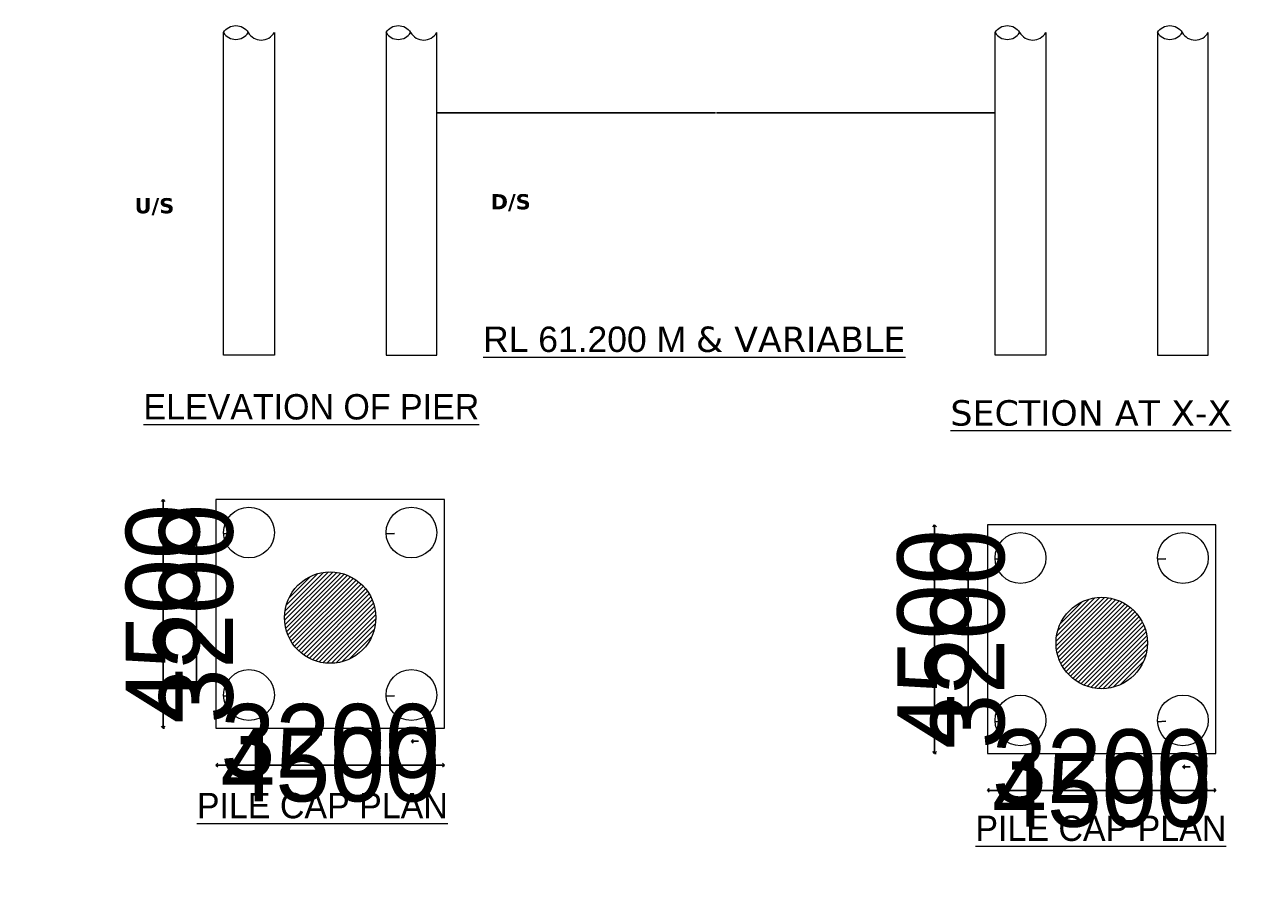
# Model space of a CAD drawing. Header units: millimetres. Extents: x -20950785 to 389010297, y -11535949 to 14056629.
# Tile 217 of 256: x 11945682 to 12020335, y -975780 to -924207. Entities that reach past the tile are written whole.
import ezdxf

# ---------------------------------------------------------------- set-up
doc = ezdxf.new("R2010")
doc.units = ezdxf.units.MM
doc.header["$LTSCALE"] = 60
doc.header["$MEASUREMENT"] = 0
doc.layers.add('AAA', color=210, linetype='Continuous')
doc.layers.add('TEXT', color=7, linetype='Continuous')
doc.styles.add('PDF Arial Bold', font='times.ttf')
doc.styles.add('PDF Verdana Bold', font='verdanab.ttf')
doc.dimstyles.get("Standard").update_dxf_attribs({"dimtxt": 400, "dimasz": 215, "dimexe": 0.18, "dimexo": 0.0625, "dimgap": 0.09, "dimtad": 0, "dimtih": 1, "dimtoh": 1, "dimdec": 0, "dimzin": 4, "dimdsep": 46, "dimtxsty": 'Standard', "dimblk": 'OPEN90', "dimcen": 0, "dimadec": 0, "dimazin": 1, "dimtfac": 1, "dimtdec": 0, "dimtix": 1, "dimtofl": 0, "dimtmove": 0, "dimatfit": 3, "dimldrblk": 'OPEN30', "dimfxl": 1, "dimtolj": 1, "dimtzin": 0, "dimarcsym": 0})

# ---------------------------------------------------------------- blocks, each defined once
blk = doc.blocks.new('_Open90')
at = {"color": 0, "linetype": 'ByBlock', "lineweight": -2}
for p, q in [((0, 0), (-1, 0)), ((-0.5, 0.5), (0, 0)), ((0, 0), (-0.5, -0.5))]:
    blk.add_line(p, q, dxfattribs=at)
blk = doc.blocks.new('*D1429')
at = {"layer": 'AAA', "color": 0, "lineweight": -2, "ltscale": 2, "transparency": 16777216}
for p, q in [((11970520, -929524), (11970520, -929524)), ((11970520, -929525), (11987320, -929525)), ((12004172, -929525), (11987372, -929525)), ((12004172, -929524), (12004172, -929524))]:
    blk.add_line(p, q, dxfattribs=at)
at = {"layer": 'Defpoints', "color": 0, "lineweight": 9, "ltscale": 2, "transparency": 16777216}
for p in [(11970520, -929525), (12004172, -929525), (12004172, -929525)]:
    blk.add_point(p, dxfattribs=at)
at = {"layer": 'AAA', "color": 0, "lineweight": -2, "ltscale": 2, "transparency": 16777216, "xscale": 0.2, "yscale": 0.2, "zscale": 0.2, "rotation": 180}
blk.add_blockref('_Open90', (11970520, -929525), dxfattribs=at)
at = {"layer": 'AAA', "color": 0, "lineweight": -2, "ltscale": 2, "transparency": 16777216, "xscale": 0.2, "yscale": 0.2, "zscale": 0.2}
blk.add_blockref('_Open90', (12004172, -929525), dxfattribs=at)
at = {"layer": 'AAA', "color": 0, "lineweight": 5, "ltscale": 2, "transparency": 16777216, "insert": (11987346, -929525), "char_height": 1, "attachment_point": 5}
blk.add_mtext('\\A1;{\\fVerdana|b0|i0|c0|p34;\\H2x;6 MM THICK PERMANENT M.S. LINER\\P UPTO FOUNDING LEVEL}', dxfattribs=at)
blk = doc.blocks.new('_Open30')
at = {"color": 0, "linetype": 'ByBlock', "lineweight": -2}
for p, q in [((-1, 0.27), (0, 0)), ((0, 0), (-1, -0.27)), ((0, 0), (-1, 0))]:
    blk.add_line(p, q, dxfattribs=at)
blk = doc.blocks.new('*D1438')
at = {"layer": 'AAA', "color": 0, "lineweight": -2, "ltscale": 2, "transparency": 16777216}
for p, q in [((11954024, -952833), (11954024, -952833)), ((11954024, -953048), (11954024, -966389)), ((11954114, -966604), (11954024, -966604))]:
    blk.add_line(p, q, dxfattribs=at)
at = {"layer": 'Defpoints', "color": 0, "lineweight": 9, "ltscale": 2, "transparency": 16777216}
for p in [(11954024, -952833), (11954024, -966604), (11954114, -966604)]:
    blk.add_point(p, dxfattribs=at)
at = {"layer": 'AAA', "color": 0, "lineweight": -2, "ltscale": 2, "transparency": 16777216, "xscale": 215, "yscale": 215, "zscale": 215}
for p, rotation in [((11954024, -952833), 90), ((11954024, -966604), 270)]:
    blk.add_blockref('_Open90', p, dxfattribs=dict(at, rotation=rotation))
at = {"layer": 'AAA', "color": 0, "lineweight": 5, "ltscale": 2, "transparency": 16777216, "insert": (11954024, -959719), "char_height": 400, "attachment_point": 5, "rotation": 90}
blk.add_mtext('\\A1;{\\H11.11111x;4500}', dxfattribs=at)
blk = doc.blocks.new('*D1439')
at = {"layer": 'AAA', "color": 0, "lineweight": -2, "ltscale": 2, "transparency": 16777216}
for p, q in [((11956036, -954822), (11956036, -954822)), ((11956036, -955037), (11956036, -964400)), ((11956036, -964615), (11956036, -964615))]:
    blk.add_line(p, q, dxfattribs=at)
at = {"layer": 'Defpoints', "color": 0, "lineweight": 9, "ltscale": 2, "transparency": 16777216}
for p in [(11956036, -954822), (11956036, -964615), (11956036, -964615)]:
    blk.add_point(p, dxfattribs=at)
at = {"layer": 'AAA', "color": 0, "lineweight": -2, "ltscale": 2, "transparency": 16777216, "xscale": 215, "yscale": 215, "zscale": 215}
for p, rotation in [((11956036, -954822), 90), ((11956036, -964615), 270)]:
    blk.add_blockref('_Open90', p, dxfattribs=dict(at, rotation=rotation))
at = {"layer": 'AAA', "color": 0, "lineweight": 5, "ltscale": 2, "transparency": 16777216, "insert": (11956036, -959719), "char_height": 400, "attachment_point": 5, "rotation": 90}
blk.add_mtext('\\A1;{\\H11.11111x;3200}', dxfattribs=at)
blk = doc.blocks.new('*D1440')
at = {"layer": 'AAA', "color": 0, "lineweight": -2, "ltscale": 2, "transparency": 16777216}
for p, q in [((11958982, -967403), (11958767, -967403)), ((11959197, -967403), (11959197, -967403)), ((11968990, -967403), (11968990, -967403)), ((11969205, -967403), (11969420, -967403))]:
    blk.add_line(p, q, dxfattribs=at)
at = {"layer": 'Defpoints', "color": 0, "lineweight": 9, "ltscale": 2, "transparency": 16777216}
for p in [(11959197, -967403), (11968990, -967403), (11968990, -967403)]:
    blk.add_point(p, dxfattribs=at)
at = {"layer": 'AAA', "color": 0, "lineweight": -2, "ltscale": 2, "transparency": 16777216, "xscale": 215, "yscale": 215, "zscale": 215}
blk.add_blockref('_Open90', (11959197, -967403), dxfattribs=at)
at = {"layer": 'AAA', "color": 0, "lineweight": -2, "ltscale": 2, "transparency": 16777216, "xscale": 215, "yscale": 215, "zscale": 215, "rotation": 180}
blk.add_blockref('_Open90', (11968990, -967403), dxfattribs=at)
at = {"layer": 'AAA', "color": 0, "lineweight": 5, "ltscale": 2, "transparency": 16777216, "insert": (11964093, -967403), "char_height": 400, "attachment_point": 5}
blk.add_mtext('\\A1;{\\H11.11111x;3200}', dxfattribs=at)
blk = doc.blocks.new('*D1441')
at = {"layer": 'AAA', "color": 0, "lineweight": -2, "ltscale": 2, "transparency": 16777216}
for p, q in [((11957208, -968837), (11957208, -968837)), ((11957423, -968837), (11970764, -968837)), ((11970979, -968837), (11970979, -968837))]:
    blk.add_line(p, q, dxfattribs=at)
at = {"layer": 'Defpoints', "color": 0, "lineweight": 9, "ltscale": 2, "transparency": 16777216}
for p in [(11957208, -968837), (11970979, -968837), (11970979, -968837)]:
    blk.add_point(p, dxfattribs=at)
at = {"layer": 'AAA', "color": 0, "lineweight": -2, "ltscale": 2, "transparency": 16777216, "xscale": 215, "yscale": 215, "zscale": 215, "rotation": 180}
blk.add_blockref('_Open90', (11957208, -968837), dxfattribs=at)
at = {"layer": 'AAA', "color": 0, "lineweight": -2, "ltscale": 2, "transparency": 16777216, "xscale": 215, "yscale": 215, "zscale": 215}
blk.add_blockref('_Open90', (11970979, -968837), dxfattribs=at)
at = {"layer": 'AAA', "color": 0, "lineweight": 5, "ltscale": 2, "transparency": 16777216, "insert": (11964093, -968837), "char_height": 400, "attachment_point": 5}
blk.add_mtext('\\A1;{\\H11.11111x;4500}', dxfattribs=at)
blk = doc.blocks.new('*D1454')
at = {"layer": 'AAA', "color": 0, "lineweight": -2, "ltscale": 2, "transparency": 16777216}
for p, q in [((12005487, -968934), (12005272, -968934)), ((12005702, -968934), (12005702, -968933)), ((12015495, -968934), (12015495, -968933)), ((12015710, -968934), (12015925, -968934))]:
    blk.add_line(p, q, dxfattribs=at)
at = {"layer": 'Defpoints', "color": 0, "lineweight": 9, "ltscale": 2, "transparency": 16777216}
for p in [(12005702, -968934), (12015495, -968934), (12015495, -968934)]:
    blk.add_point(p, dxfattribs=at)
at = {"layer": 'AAA', "color": 0, "lineweight": -2, "ltscale": 2, "transparency": 16777216, "xscale": 215, "yscale": 215, "zscale": 215}
blk.add_blockref('_Open90', (12005702, -968934), dxfattribs=at)
at = {"layer": 'AAA', "color": 0, "lineweight": -2, "ltscale": 2, "transparency": 16777216, "xscale": 215, "yscale": 215, "zscale": 215, "rotation": 180}
blk.add_blockref('_Open90', (12015495, -968934), dxfattribs=at)
at = {"layer": 'AAA', "color": 0, "lineweight": 5, "ltscale": 2, "transparency": 16777216, "insert": (12010599, -968934), "char_height": 400, "attachment_point": 5}
blk.add_mtext('\\A1;{\\H11.11111x;3200}', dxfattribs=at)
blk = doc.blocks.new('*D1455')
at = {"layer": 'AAA', "color": 0, "lineweight": -2, "ltscale": 2, "transparency": 16777216}
for p, q in [((12003713, -970367), (12003713, -970367)), ((12003928, -970367), (12017269, -970367)), ((12017484, -970367), (12017484, -970367))]:
    blk.add_line(p, q, dxfattribs=at)
at = {"layer": 'Defpoints', "color": 0, "lineweight": 9, "ltscale": 2, "transparency": 16777216}
for p in [(12003713, -970367), (12017484, -970367), (12017484, -970367)]:
    blk.add_point(p, dxfattribs=at)
at = {"layer": 'AAA', "color": 0, "lineweight": -2, "ltscale": 2, "transparency": 16777216, "xscale": 215, "yscale": 215, "zscale": 215, "rotation": 180}
blk.add_blockref('_Open90', (12003713, -970367), dxfattribs=at)
at = {"layer": 'AAA', "color": 0, "lineweight": -2, "ltscale": 2, "transparency": 16777216, "xscale": 215, "yscale": 215, "zscale": 215}
blk.add_blockref('_Open90', (12017484, -970367), dxfattribs=at)
at = {"layer": 'AAA', "color": 0, "lineweight": 5, "ltscale": 2, "transparency": 16777216, "insert": (12010599, -970367), "char_height": 400, "attachment_point": 5}
blk.add_mtext('\\A1;{\\H11.11111x;4500}', dxfattribs=at)
blk = doc.blocks.new('*D1506')
at = {"layer": 'Defpoints', "color": 0, "lineweight": 9, "ltscale": 2, "transparency": 16777216}
for p in [(12007231, -956277), (12004174, -956428)]:
    blk.add_point(p, dxfattribs=at)
at = {"layer": 'TEXT', "color": 0, "lineweight": -2, "ltscale": 2, "transparency": 16777216}
blk.add_line((12004673, -956403), (12004175, -956428), dxfattribs=at)
at = {"layer": 'TEXT', "color": 0, "lineweight": -2, "ltscale": 2, "transparency": 16777216, "xscale": 0.5, "yscale": 0.5, "zscale": 0.5, "rotation": 182.83705799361}
blk.add_blockref('_Open90', (12004174, -956428), dxfattribs=at)
at = {"layer": 'TEXT', "color": 0, "lineweight": 5, "ltscale": 2, "transparency": 16777216, "insert": (12004676, -956403), "char_height": 1, "attachment_point": 5}
blk.add_mtext('\\A1;{\\H1.2x;%%C1000}', dxfattribs=at)
blk = doc.blocks.new('*D1491')
at = {"layer": 'Defpoints', "color": 0, "lineweight": 9, "ltscale": 2, "transparency": 16777216}
for p in [(12004174, -966221), (12007231, -966070)]:
    blk.add_point(p, dxfattribs=at)
at = {"layer": 'TEXT', "color": 0, "lineweight": -2, "ltscale": 2, "transparency": 16777216}
blk.add_line((12004673, -966196), (12004175, -966221), dxfattribs=at)
at = {"layer": 'TEXT', "color": 0, "lineweight": -2, "ltscale": 2, "transparency": 16777216, "xscale": 0.5, "yscale": 0.5, "zscale": 0.5, "rotation": 182.8370579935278}
blk.add_blockref('_Open90', (12004174, -966221), dxfattribs=at)
at = {"layer": 'TEXT', "color": 0, "lineweight": 5, "ltscale": 2, "transparency": 16777216, "insert": (12004676, -966196), "char_height": 1, "attachment_point": 5}
blk.add_mtext('\\A1;{\\H1.2x;%%C1000}', dxfattribs=at)
blk = doc.blocks.new('*D1492')
at = {"layer": 'Defpoints', "color": 0, "lineweight": 9, "ltscale": 2, "transparency": 16777216}
for p in [(12013967, -966221), (12017023, -966070)]:
    blk.add_point(p, dxfattribs=at)
at = {"layer": 'TEXT', "color": 0, "lineweight": -2, "ltscale": 2, "transparency": 16777216}
blk.add_line((12014466, -966196), (12013967, -966221), dxfattribs=at)
at = {"layer": 'TEXT', "color": 0, "lineweight": -2, "ltscale": 2, "transparency": 16777216, "xscale": 0.5, "yscale": 0.5, "zscale": 0.5, "rotation": 182.8370579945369}
blk.add_blockref('_Open90', (12013967, -966221), dxfattribs=at)
at = {"layer": 'TEXT', "color": 0, "lineweight": 5, "ltscale": 2, "transparency": 16777216, "insert": (12014469, -966196), "char_height": 1, "attachment_point": 5}
blk.add_mtext('\\A1;{\\H1.2x;%%C1000}', dxfattribs=at)
blk = doc.blocks.new('*D1493')
at = {"layer": 'Defpoints', "color": 0, "lineweight": 9, "ltscale": 2, "transparency": 16777216}
for p in [(12017023, -956277), (12013967, -956428)]:
    blk.add_point(p, dxfattribs=at)
at = {"layer": 'TEXT', "color": 0, "lineweight": -2, "ltscale": 2, "transparency": 16777216}
blk.add_line((12014466, -956403), (12013967, -956428), dxfattribs=at)
at = {"layer": 'TEXT', "color": 0, "lineweight": -2, "ltscale": 2, "transparency": 16777216, "xscale": 0.5, "yscale": 0.5, "zscale": 0.5, "rotation": 182.8370579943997}
blk.add_blockref('_Open90', (12013967, -956428), dxfattribs=at)
at = {"layer": 'TEXT', "color": 0, "lineweight": 5, "ltscale": 2, "transparency": 16777216, "insert": (12014469, -956403), "char_height": 1, "attachment_point": 5}
blk.add_mtext('\\A1;{\\H1.2x;%%C1000}', dxfattribs=at)
blk = doc.blocks.new('*D1494')
at = {"layer": 'Defpoints', "color": 0, "lineweight": 9, "ltscale": 2, "transparency": 16777216}
for p in [(11957669, -964691), (11960725, -964539)]:
    blk.add_point(p, dxfattribs=at)
at = {"layer": 'TEXT', "color": 0, "lineweight": -2, "ltscale": 2, "transparency": 16777216}
blk.add_line((11958168, -964666), (11957669, -964691), dxfattribs=at)
at = {"layer": 'TEXT', "color": 0, "lineweight": -2, "ltscale": 2, "transparency": 16777216, "xscale": 0.5, "yscale": 0.5, "zscale": 0.5, "rotation": 182.8370579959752}
blk.add_blockref('_Open90', (11957669, -964691), dxfattribs=at)
at = {"layer": 'TEXT', "color": 0, "lineweight": 5, "ltscale": 2, "transparency": 16777216, "insert": (11958171, -964666), "char_height": 1, "attachment_point": 5}
blk.add_mtext('\\A1;{\\H1.2x;%%C1000}', dxfattribs=at)
blk = doc.blocks.new('*D1495')
at = {"layer": 'Defpoints', "color": 0, "lineweight": 9, "ltscale": 2, "transparency": 16777216}
for p in [(11967462, -964691), (11970518, -964539)]:
    blk.add_point(p, dxfattribs=at)
at = {"layer": 'TEXT', "color": 0, "lineweight": -2, "ltscale": 2, "transparency": 16777216}
blk.add_line((11967961, -964666), (11967462, -964691), dxfattribs=at)
at = {"layer": 'TEXT', "color": 0, "lineweight": -2, "ltscale": 2, "transparency": 16777216, "xscale": 0.5, "yscale": 0.5, "zscale": 0.5, "rotation": 182.8370579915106}
blk.add_blockref('_Open90', (11967462, -964691), dxfattribs=at)
at = {"layer": 'TEXT', "color": 0, "lineweight": 5, "ltscale": 2, "transparency": 16777216, "insert": (11967963, -964666), "char_height": 1, "attachment_point": 5}
blk.add_mtext('\\A1;{\\H1.2x;%%C1000}', dxfattribs=at)
blk = doc.blocks.new('*D1496')
at = {"layer": 'Defpoints', "color": 0, "lineweight": 9, "ltscale": 2, "transparency": 16777216}
for p in [(11960725, -954747), (11957669, -954898)]:
    blk.add_point(p, dxfattribs=at)
at = {"layer": 'TEXT', "color": 0, "lineweight": -2, "ltscale": 2, "transparency": 16777216}
blk.add_line((11958168, -954873), (11957669, -954898), dxfattribs=at)
at = {"layer": 'TEXT', "color": 0, "lineweight": -2, "ltscale": 2, "transparency": 16777216, "xscale": 0.5, "yscale": 0.5, "zscale": 0.5, "rotation": 182.8370579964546}
blk.add_blockref('_Open90', (11957669, -954898), dxfattribs=at)
at = {"layer": 'TEXT', "color": 0, "lineweight": 5, "ltscale": 2, "transparency": 16777216, "insert": (11958171, -954873), "char_height": 1, "attachment_point": 5}
blk.add_mtext('\\A1;{\\H1.2x;%%C1000}', dxfattribs=at)
blk = doc.blocks.new('*D1497')
at = {"layer": 'Defpoints', "color": 0, "lineweight": 9, "ltscale": 2, "transparency": 16777216}
for p in [(11970518, -954747), (11967462, -954898)]:
    blk.add_point(p, dxfattribs=at)
at = {"layer": 'TEXT', "color": 0, "lineweight": -2, "ltscale": 2, "transparency": 16777216}
blk.add_line((11967961, -954873), (11967462, -954898), dxfattribs=at)
at = {"layer": 'TEXT', "color": 0, "lineweight": -2, "ltscale": 2, "transparency": 16777216, "xscale": 0.5, "yscale": 0.5, "zscale": 0.5, "rotation": 182.83705799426}
blk.add_blockref('_Open90', (11967462, -954898), dxfattribs=at)
at = {"layer": 'TEXT', "color": 0, "lineweight": 5, "ltscale": 2, "transparency": 16777216, "insert": (11967963, -954873), "char_height": 1, "attachment_point": 5}
blk.add_mtext('\\A1;{\\H1.2x;%%C1000}', dxfattribs=at)
blk = doc.blocks.new('*D1498')
at = {"layer": 'AAA', "color": 0, "lineweight": -2, "ltscale": 2, "transparency": 16777216}
for p, q in [((12000529, -954363), (12000529, -954363)), ((12000529, -954578), (12000529, -967920)), ((12000619, -968135), (12000529, -968135))]:
    blk.add_line(p, q, dxfattribs=at)
at = {"layer": 'Defpoints', "color": 0, "lineweight": 9, "ltscale": 2, "transparency": 16777216}
for p in [(12000529, -954363), (12000529, -968135), (12000619, -968135)]:
    blk.add_point(p, dxfattribs=at)
at = {"layer": 'AAA', "color": 0, "lineweight": -2, "ltscale": 2, "transparency": 16777216, "xscale": 215, "yscale": 215, "zscale": 215}
for p, rotation in [((12000529, -954363), 90), ((12000529, -968135), 270)]:
    blk.add_blockref('_Open90', p, dxfattribs=dict(at, rotation=rotation))
at = {"layer": 'AAA', "color": 0, "lineweight": 5, "ltscale": 2, "transparency": 16777216, "insert": (12000529, -961249), "char_height": 400, "attachment_point": 5, "rotation": 90}
blk.add_mtext('\\A1;{\\H11.11111x;4500}', dxfattribs=at)
blk = doc.blocks.new('*D1499')
at = {"layer": 'AAA', "color": 0, "lineweight": -2, "ltscale": 2, "transparency": 16777216}
for p, q in [((12002542, -956352), (12002542, -956352)), ((12002542, -956567), (12002542, -965930)), ((12002542, -966145), (12002542, -966145))]:
    blk.add_line(p, q, dxfattribs=at)
at = {"layer": 'Defpoints', "color": 0, "lineweight": 9, "ltscale": 2, "transparency": 16777216}
for p in [(12002542, -956352), (12002542, -966145), (12002542, -966145)]:
    blk.add_point(p, dxfattribs=at)
at = {"layer": 'AAA', "color": 0, "lineweight": -2, "ltscale": 2, "transparency": 16777216, "xscale": 215, "yscale": 215, "zscale": 215}
for p, rotation in [((12002542, -956352), 90), ((12002542, -966145), 270)]:
    blk.add_blockref('_Open90', p, dxfattribs=dict(at, rotation=rotation))
at = {"layer": 'AAA', "color": 0, "lineweight": 5, "ltscale": 2, "transparency": 16777216, "insert": (12002542, -961249), "char_height": 400, "attachment_point": 5, "rotation": 90}
blk.add_mtext('\\A1;{\\H11.11111x;3200}', dxfattribs=at)

msp = doc.modelspace()

# ---------------------------------------------------------------- hatches: boundary and pattern name
at = {"layer": 'AAA', "lineweight": 5, "ltscale": 2}
h = msp.add_hatch(dxfattribs=at)
h.set_pattern_fill('ANSI31', scale=1530.138285)
h.set_pattern_definition([(45, (1873790.51, 3474012.79), (-135.2463947, 135.2463947), [])])
edge = h.paths.add_edge_path()
edge.add_arc((11964093.46, -959948.3), 2754.25, 0, 360)
h = msp.add_hatch(dxfattribs=at)
h.set_pattern_fill('ANSI31', scale=1530.138285)
h.set_pattern_definition([(45, (1920295.84, 3472482.65), (-135.2463947, 135.2463947), [])])
edge = h.paths.add_edge_path()
edge.add_arc((12010598.78, -961478.43), 2754.25, 0, 360)

# ---------------------------------------------------------------- linework, layer by layer
at = {"layer": 'AAA', "color": 7, "lineweight": 5}
for p, q in [((11957666.88, -944130.34), (11957666.88, -924674.73)), ((11960727.16, -924674.73), (11960727.16, -944130.34)), ((11967459.76, -924674.73), (11967459.76, -944130.34)), ((11970520.04, -944130.34), (11970520.04, -924674.73)), ((11960727.16, -944130.34), (11957666.88, -944130.34)), ((11967459.76, -944130.34), (11970520.04, -944130.34))]:
    msp.add_line(p, q, dxfattribs=at)
at = {"layer": 'AAA', "color": 7, "lineweight": 5, "transparency": 16777216}
for p, q in [((12004172.2, -944130.34), (12004172.2, -924674.73)), ((12007232.48, -924674.73), (12007232.48, -944130.34)), ((12013965.09, -924674.73), (12013965.09, -944130.34)), ((12017025.36, -944130.34), (12017025.36, -924674.73)), ((12007232.48, -944130.34), (12004172.2, -944130.34)), ((12013965.09, -944130.34), (12017025.36, -944130.34))]:
    msp.add_line(p, q, dxfattribs=at)
at = {"layer": 'AAA', "color": 7, "lineweight": 5, "ltscale": 2}
for p, q in [((11970979.08, -952833.15), (11957207.84, -952833.15)), ((11957207.84, -952833.15), (11957207.84, -953292.2)), ((11957207.84, -953292.2), (11957207.84, -966604.4)), ((11970979.08, -966604.4), (11970979.08, -952833.15)), ((12017484.41, -954363.29), (12003713.16, -954363.29)), ((12003713.16, -954363.29), (12003713.16, -954822.33)), ((12017484.41, -968134.54), (12017484.41, -954363.29)), ((12003713.16, -954822.33), (12003713.16, -968134.54)), ((11957207.84, -966604.4), (11970979.08, -966604.4)), ((12003713.16, -968134.54), (12017484.41, -968134.54))]:
    msp.add_line(p, q, dxfattribs=at)
at = {"layer": 'AAA', "color": 7, "lineweight": 5}
for centre in [(11959197.02, -954822.33), (11968989.9, -954822.33), (12005702.34, -956352.47), (12015495.23, -956352.47), (11959197.02, -964615.22), (11968989.9, -964615.22), (12005702.34, -966145.36), (12015495.23, -966145.36)]:
    msp.add_circle(centre, 1530.14, dxfattribs=at)
at = {"layer": 'AAA', "color": 7, "lineweight": 5, "ltscale": 2}
for centre in [(11964093.46, -959948.3), (12010598.78, -961478.43)]:
    msp.add_circle(centre, 2754.25, dxfattribs=at)
at = {"layer": 'TEXT', "color": 7, "lineweight": 5, "ltscale": 2}
for points in [[(11957666.88, -924674.73, -0.56401944), (11959145.68, -924674.73, 0.5705137), (11960727.16, -924674.73)], [(11967459.76, -924674.73, -0.56401944), (11968938.57, -924674.73, 0.5705137), (11970520.04, -924674.73)], [(12004172.2, -924674.73, -0.56401944), (12005651.01, -924674.73, 0.5705137), (12007232.48, -924674.73)], [(12013965.09, -924674.73, -0.56401944), (12015443.89, -924674.73, 0.5705137), (12017025.36, -924674.73)]]:
    msp.add_lwpolyline(points, format="xyb", dxfattribs=at)
for centre in [(11958406.28, -924227.77), (11968199.17, -924227.77), (12004911.61, -924227.77), (12014704.49, -924227.77)]:
    msp.add_arc(centre, 863.99, 211.1523134, 328.8476866, dxfattribs=at)

# ---------------------------------------------------------------- texts
at = {"color": 7, "linetype": 'Continuous', "lineweight": 9, "ltscale": 2, "char_height": 900, "attachment_point": 1, "rotation": 90, "style": 'PDF Arial Bold'}
for insert in [(12010267.37, -1577885.51), (12010495.74, -1626654.51)]:
    msp.add_mtext_dynamic_manual_height_columns('\\pi1240.70522,t5740.70522;Moderately \\P\\pi690.45288,t5190.45288;Stronge Rock', width=8577.0125, gutter_width=1, heights=[0], dxfattribs=dict(at, insert=insert))
at = {"color": 1, "linetype": 'Continuous', "insert": (8104183.48, -939065.2), "char_height": 1000, "width": 28256.2477, "attachment_point": 1}
msp.add_mtext('\\pi175.74291;{\\Fitalic|c0;\\LCertified that the boring details  \\P\\pi6437.64767;shown are correct.}', dxfattribs=at)
at = {"layer": 'AAA', "color": 7, "lineweight": 5, "insert": (11998764.05, -943962.77), "char_height": 1530.13828, "attachment_point": 9, "style": 'PDF Arial Bold'}
msp.add_mtext('\\pi-5224.9632,l5818.96288,t5818.96288;{\\fArial|b0|i0|c0|p34;\\LRL 61.200 M \\fVerdana|b0|i0|c0|p34;& VARIABLE\\l       }', dxfattribs=at)
at = {"layer": 'AAA', "color": 7, "lineweight": 5, "char_height": 918.083, "attachment_point": 7, "rotation": 359.9558823, "style": 'PDF Verdana Bold'}
for s, insert in [('U/S', (11952302.96, -935690.44)), ('D/S', (11973764.41, -935452.12))]:
    msp.add_mtext(s, dxfattribs=dict(at, insert=insert))
at = {"layer": 'AAA', "color": 7, "lineweight": 5, "char_height": 1530.1383, "width": 24476.4799, "attachment_point": 1}
for s, insert in [('{\\LELEVATION OF PIER}', (11952838.05, -946473.5)), ('{\\LPILE CAP PLAN}', (11956057.16, -970515.74)), ('{\\LPILE CAP PLAN}', (12002984.61, -971882.56))]:
    msp.add_mtext(s, dxfattribs=dict(at, insert=insert))
at = {"layer": 'AAA', "color": 7, "lineweight": 5, "transparency": 16777216, "insert": (12001479.28, -946839.62), "char_height": 1530.1383, "width": 24476.4799, "attachment_point": 1}
msp.add_mtext('{\\fVerdana|b0|i0|c0|p34;\\LSECTION AT X-X}', dxfattribs=at)

# ---------------------------------------------------------------- dimensions: what is measured, and where the dimension line sits
at = {"layer": 'AAA', "color": 7, "lineweight": 5, "ltscale": 2}
dim = msp.add_linear_dim(base=(12004172.2, -929524.52), p1=(11970520.04, -929524.52), p2=(12004172.2, -929524.52), text='{\\fVerdana|b0|i0|c0|p34;\\H2x;6 MM THICK PERMANENT M.S. LINER\\P UPTO FOUNDING LEVEL}', dimstyle='Standard', override={"dimtxt": 1, "dimasz": 0.2}, dxfattribs=at)
dim.commit()
dim.dimension.update_dxf_attribs({"geometry": '*D1429', "text_midpoint": (11987346.12, -929524.52), "dimtype": 160})
for base, p1, p2, text, picture, middle in [((11954023.98, -966604.4), (11954023.98, -952833.15), (11954113.98, -966604.4), '{\\H11.11111x;4500}', '*D1438', (11954023.98, -959718.78)), ((11956036.49, -964615.22), (11956036.49, -954822.33), (11956036.49, -964615.22), '{\\H11.11111x;3200}', '*D1439', (11956036.49, -959718.78)), ((12000529.31, -968134.54), (12000529.31, -954363.29), (12000619.31, -968134.54), '{\\H11.11111x;4500}', '*D1498', (12000529.31, -961248.91)), ((12002541.82, -966145.36), (12002541.82, -956352.47), (12002541.82, -966145.36), '{\\H11.11111x;3200}', '*D1499', (12002541.82, -961248.91))]:
    dim = msp.add_linear_dim(base=base, p1=p1, p2=p2, angle=90, text=text, dimstyle='Standard', dxfattribs=at)
    dim.commit()
    dim.dimension.update_dxf_attribs({"geometry": picture, "text_midpoint": middle, "dimtype": 160, "text_rotation": 90})
for base, p1, p2, picture, middle in [((11968989.9, -967403.43), (11959197.02, -967403.43), (11968989.9, -967403.43), '*D1440', (11964093.46, -967403.43)), ((12015495.23, -968933.57), (12005702.34, -968933.57), (12015495.23, -968933.57), '*D1454', (12010598.78, -968933.57))]:
    dim = msp.add_linear_dim(base=base, p1=p1, p2=p2, text='{\\H11.11111x;3200}', dimstyle='Standard', dxfattribs=at)
    dim.commit()
    dim.dimension.update_dxf_attribs({"geometry": picture, "text_midpoint": middle})
for base, p1, p2, picture, middle in [((11970979.08, -968836.9), (11957207.84, -968836.9), (11970979.08, -968836.9), '*D1441', (11964093.46, -968836.9)), ((12017484.41, -970367.03), (12003713.16, -970367.03), (12017484.41, -970367.03), '*D1455', (12010598.78, -970367.03))]:
    dim = msp.add_linear_dim(base=base, p1=p1, p2=p2, text='{\\H11.11111x;4500}', dimstyle='Standard', dxfattribs=at)
    dim.commit()
    dim.dimension.update_dxf_attribs({"geometry": picture, "text_midpoint": middle, "dimtype": 160})
at = {"layer": 'TEXT', "color": 7, "lineweight": 5, "ltscale": 2}
for p1, p2, picture, middle in [((11960725.28, -954746.6), (11957668.75, -954898.07), '*D1496', (11958168.14, -954873.32)), ((11970518.16, -954746.6), (11967461.64, -954898.07), '*D1497', (11967961.03, -954873.32)), ((12007230.6, -956276.74), (12004174.08, -956428.21), '*D1506', (12004673.47, -956403.46)), ((12017023.49, -956276.74), (12013966.96, -956428.21), '*D1493', (12014466.35, -956403.46)), ((11960725.28, -964539.48), (11957668.75, -964690.95), '*D1494', (11958168.14, -964666.21)), ((11970518.16, -964539.48), (11967461.64, -964690.95), '*D1495', (11967961.03, -964666.21)), ((12007230.6, -966069.62), (12004174.08, -966221.09), '*D1491', (12004673.47, -966196.34)), ((12017023.49, -966069.62), (12013966.96, -966221.09), '*D1492', (12014466.35, -966196.34))]:
    dim = msp.add_diameter_dim_2p(p1=p1, p2=p2, text='{\\H1.2x;%%C1000}', dimstyle='Standard', override={"dimtxt": 1, "dimasz": 0.5}, dxfattribs=at)
    dim.commit()
    dim.dimension.update_dxf_attribs({"geometry": picture, "text_midpoint": middle, "dimtype": 163})

doc.saveas('drawing.dxf')
